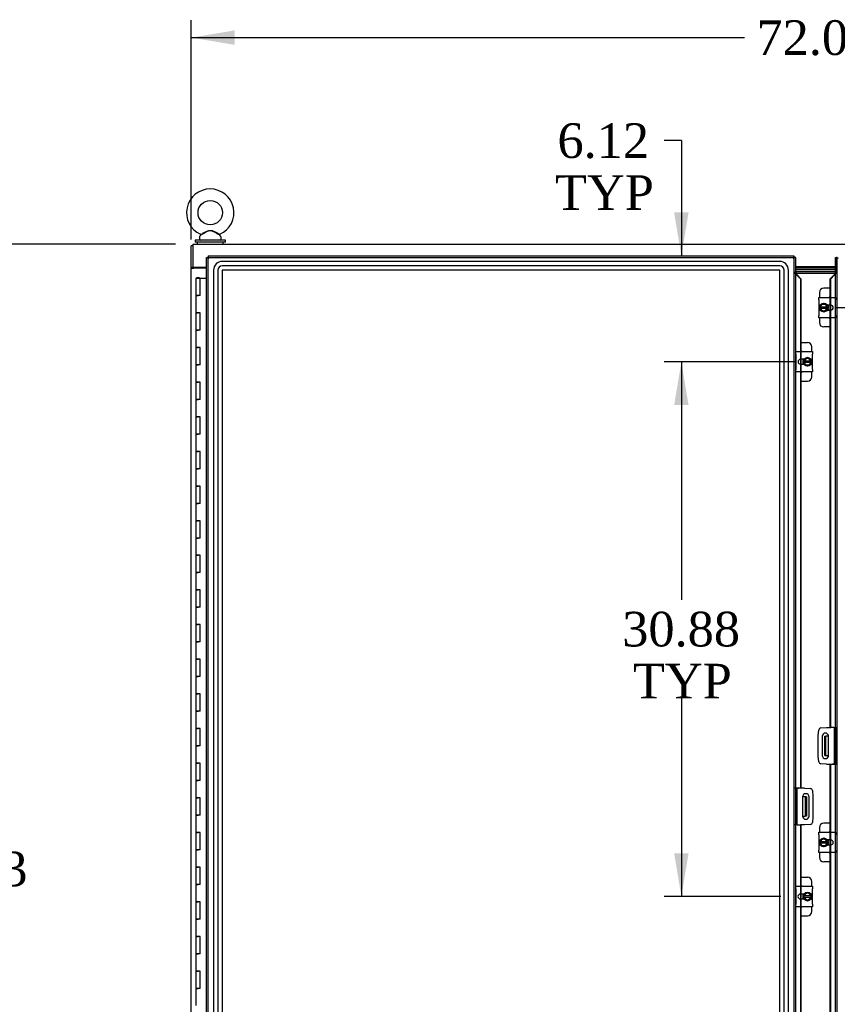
# Model space of a CAD drawing. Header units: inches. Extents: x 2 to 538, y -2 to 358.
# Tile 20 of 43: x 106 to 153, y 179 to 236. Entities that reach past the tile are written whole.
import ezdxf
from ezdxf.enums import TextEntityAlignment as Align
from ezdxf.lldxf.tags import DXFTag

# ---------------------------------------------------------------- set-up
doc = ezdxf.new("R2010")
doc.units = ezdxf.units.IN
doc.header["$MEASUREMENT"] = 0
for name, color, linetype in [('COM40153-2', 7, 'Continuous'), ('COM42667', 7, 'Continuous'), ('COM42780', 7, 'Continuous'), ('COM50677-1', 7, 'Continuous'), ('COM50780', 7, 'Continuous'), ('COM52167-13', 7, 'Continuous'), ('COM52168-13', 7, 'Continuous'), ('COM54746-68', 7, 'Continuous'), ('COM70098', 7, 'Continuous'), ('COM70110-4', 7, 'Continuous'), ('COM70220', 7, 'Continuous'), ('COM71189-4', 7, 'Continuous'), ('Default', 7, 'Continuous'), ('GSK86006', 7, 'Continuous'), ('SCC19011', 7, 'Continuous'), ('SCS86414', 7, 'Continuous'), ('SPR20265', 7, 'Continuous'), ('WAF25035', 7, 'Continuous'), ('WAF25377', 7, 'Continuous'), ('WAM254785', 7, 'Continuous')]:
    doc.layers.add(name, color=color, linetype=linetype)
doc.styles.add('SEACAD_Times_New_Roman', font='times.ttf')
tags = doc.linetypes.add('HIDDEN2', pattern=[0.1875, 0.125, -0.0625]).pattern_tags.tags
tags[6:7] = [DXFTag(74, 4), DXFTag(75, 0), DXFTag(340, '0'), DXFTag(46, 0.0), DXFTag(50, 0.0), DXFTag(44, 0.0), DXFTag(45, 0.0)]
tags[4:5] = [DXFTag(74, 4), DXFTag(75, 0), DXFTag(340, '0'), DXFTag(46, 0.0), DXFTag(50, 0.0), DXFTag(44, 0.0), DXFTag(45, 0.0)]
doc.dimstyles.new('HAMMOND_(STH_-_540x360)', dxfattribs={"dimtxt": 2, "dimasz": 2.5, "dimexe": 1, "dimexo": 1, "dimgap": 0.5, "dimtad": 0, "dimtih": 1, "dimtoh": 1, "dimzin": 0, "dimdsep": 46, "dimtxsty": 'SEACAD_Times_New_Roman', "dimblk1": '_SE_FILLED', "dimblk2": '_SE_FILLED', "dimsah": 1, "dimcen": 1, "dimadec": 0, "dimazin": 0, "dimtfac": 0.8, "dimtofl": 0, "dimtmove": 0, "dimatfit": 3, "dimfxl": 0, "dimtolj": 1, "dimtzin": 0, "dimarcsym": 0})

# ---------------------------------------------------------------- blocks, each defined once
blk = doc.blocks.new('DMBLK3519')
at = {"layer": 'Default', "linetype": 'Continuous'}
for points in [[(102.246, 220.148), (103.079, 220.148), (102.662, 222.648)], [(102.246, 153.023), (102.662, 150.523), (103.079, 153.023)]]:
    blk.add_hatch(color=7, dxfattribs=at).paths.add_polyline_path(points)
at = {"layer": 'Default', "color": 7, "linetype": 'Continuous'}
for p, q in [((114.591, 222.648), (101.662, 222.648)), ((102.662, 222.648), (102.662, 188.286)), ((102.662, 185.586), (102.662, 150.523)), ((114.591, 150.523), (101.662, 150.523))]:
    blk.add_line(p, q, dxfattribs=at)
at = {"layer": 'Default', "color": 7, "linetype": 'Continuous', "style": 'SEACAD_Times_New_Roman'}
blk.add_text('72.13', height=2, dxfattribs=at).set_placement((99.25, 187.586), align=Align.TOP_LEFT)
blk = doc.blocks.new('_SE_FILLED')
at = {"color": 0}
blk.add_line((0, 0), (-1, 0), dxfattribs=at)
blk.add_solid([(0, 0), (-1, -0.1665), (-1, 0.1665), (0, 0)], dxfattribs=at)
blk = doc.blocks.new('DMBLK3542')
at = {"layer": 'Default', "linetype": 'Continuous'}
for points in [[(117.996, 234.997), (115.496, 234.581), (117.996, 234.164)], [(185.059, 234.997), (185.059, 234.164), (187.559, 234.581)]]:
    blk.add_hatch(color=7, dxfattribs=at).paths.add_polyline_path(points)
at = {"layer": 'Default', "color": 7, "linetype": 'Continuous'}
for p, q in [((115.496, 222.928), (115.496, 235.581)), ((187.559, 222.928), (187.559, 235.581)), ((115.496, 234.581), (147.415, 234.581)), ((155.64, 234.581), (187.559, 234.581))]:
    blk.add_line(p, q, dxfattribs=at)
at = {"layer": 'Default', "color": 7, "linetype": 'Continuous', "style": 'SEACAD_Times_New_Roman'}
blk.add_text('72.06', height=2, dxfattribs=at).set_placement((148.115, 235.581), align=Align.TOP_LEFT)
blk = doc.blocks.new('DMBLK3545')
at = {"layer": 'Default', "linetype": 'Continuous'}
for points in [[(160.183, 224.485), (159.349, 224.485), (159.766, 221.985)], [(160.183, 216.493), (159.766, 218.993), (159.349, 216.493)]]:
    blk.add_hatch(color=7, dxfattribs=at).paths.add_polyline_path(points)
at = {"layer": 'Default', "color": 7, "linetype": 'Continuous'}
for p, q in [((159.766, 229.49), (160.766, 229.49)), ((159.766, 229.49), (159.766, 221.985)), ((152.707, 218.993), (160.766, 218.993)), ((159.766, 218.993), (159.766, 213.993))]:
    blk.add_line(p, q, dxfattribs=at)
at = {"layer": 'Default', "color": 7, "linetype": 'Continuous', "style": 'SEACAD_Times_New_Roman'}
for s, p in [('2.99', (161.608, 230.49)), ('TYP', (161.466, 227.49))]:
    blk.add_text(s, height=2, dxfattribs=at).set_placement(p, align=Align.TOP_LEFT)
blk = doc.blocks.new('DMBLK3546')
at = {"layer": 'Default', "linetype": 'Continuous'}
for points in [[(163.933, 219.485), (163.516, 221.985), (163.099, 219.485)], [(163.933, 196.192), (163.099, 196.192), (163.516, 193.692)]]:
    blk.add_hatch(color=7, dxfattribs=at).paths.add_polyline_path(points)
at = {"layer": 'Default', "color": 7, "linetype": 'Continuous'}
for p, q in [((163.516, 209.538), (163.516, 221.985)), ((163.516, 193.692), (163.516, 203.838)), ((153.278, 193.692), (164.516, 193.692))]:
    blk.add_line(p, q, dxfattribs=at)
at = {"layer": 'Default', "color": 7, "linetype": 'Continuous', "style": 'SEACAD_Times_New_Roman'}
for s, p in [('28.29', (160.104, 208.838)), ('TYP', (160.72, 205.838))]:
    blk.add_text(s, height=2, dxfattribs=at).set_placement(p, align=Align.TOP_LEFT)
blk = doc.blocks.new('DMBLK3547')
at = {"layer": 'Default', "linetype": 'Continuous'}
for points in [[(143.363, 213.369), (144.197, 213.369), (143.78, 215.869)], [(143.363, 187.494), (143.78, 184.994), (144.197, 187.494)]]:
    blk.add_hatch(color=7, dxfattribs=at).paths.add_polyline_path(points)
at = {"layer": 'Default', "color": 7, "linetype": 'Continuous'}
for p, q in [((150.348, 215.869), (142.78, 215.869)), ((143.78, 215.869), (143.78, 202.131)), ((143.78, 196.431), (143.78, 184.994)), ((149.512, 184.994), (142.78, 184.994))]:
    blk.add_line(p, q, dxfattribs=at)
at = {"layer": 'Default', "color": 7, "linetype": 'Continuous', "style": 'SEACAD_Times_New_Roman'}
for s, p in [('30.88', (140.368, 201.431)), ('TYP', (140.984, 198.431))]:
    blk.add_text(s, height=2, dxfattribs=at).set_placement(p, align=Align.TOP_LEFT)
blk = doc.blocks.new('DMBLK3555')
at = {"layer": 'Default', "linetype": 'Continuous'}
for points in [[(143.363, 224.485), (143.78, 221.985), (144.197, 224.485)], [(143.363, 213.369), (144.197, 213.369), (143.78, 215.869)]]:
    blk.add_hatch(color=7, dxfattribs=at).paths.add_polyline_path(points)
at = {"layer": 'Default', "color": 7, "linetype": 'Continuous'}
for p, q in [((143.78, 228.635), (142.78, 228.635)), ((143.78, 228.635), (143.78, 221.985)), ((149.378, 215.869), (142.78, 215.869)), ((143.78, 215.869), (143.78, 210.869))]:
    blk.add_line(p, q, dxfattribs=at)
at = {"layer": 'Default', "color": 7, "linetype": 'Continuous', "style": 'SEACAD_Times_New_Roman'}
for s, p in [('6.12', (136.63, 229.635)), ('TYP', (136.487, 226.635))]:
    blk.add_text(s, height=2, dxfattribs=at).set_placement(p, align=Align.TOP_LEFT)

msp = doc.modelspace()

# ---------------------------------------------------------------- linework, layer by layer
at = {"layer": 'COM40153-2', "color": 7, "linetype": 'Continuous'}
for p, q in [((151.684, 194.277), (151.713, 194.612)), ((151.827, 194.725), (152.161, 194.754)), ((152.161, 194.754), (152.376, 194.754)), ((152.588, 194.754), (152.614, 194.754)), ((152.614, 192.629), (152.614, 194.754)), ((152.614, 194.754), (152.684, 194.754)), ((151.684, 193.106), (151.684, 194.277)), ((151.903, 194.242), (151.903, 193.142)), ((152.278, 193.142), (152.278, 194.242)), ((151.713, 192.772), (151.684, 193.106)), ((152.161, 192.629), (151.827, 192.659)), ((152.161, 192.629), (152.509, 192.629)), ((152.614, 192.629), (152.509, 192.629)), ((152.614, 192.629), (152.684, 192.629)), ((150.441, 191.254), (150.371, 191.254)), ((150.441, 191.254), (150.441, 189.129)), ((150.441, 191.254), (150.546, 191.254)), ((150.894, 191.254), (150.546, 191.254)), ((150.894, 191.254), (151.228, 191.225)), ((151.342, 191.111), (151.371, 190.777)), ((150.778, 190.741), (150.778, 189.641)), ((151.153, 189.641), (151.153, 190.741)), ((151.371, 190.777), (151.371, 189.606)), ((151.371, 189.606), (151.342, 189.272)), ((150.441, 189.129), (150.371, 189.129)), ((150.467, 189.129), (150.441, 189.129)), ((150.894, 189.129), (150.679, 189.129)), ((151.228, 189.158), (150.894, 189.129))]:
    msp.add_line(p, q, dxfattribs=at)
for centre, radius, start, end in [((151.838, 194.601), 0.125, 95, 175), ((152.09, 194.242), 0.188, 0, 180), ((151.838, 192.783), 0.125, 185, 265), ((152.09, 193.142), 0.188, 180, 0), ((151.217, 191.1), 0.125, 5, 85), ((150.965, 190.741), 0.188, 0, 180), ((150.965, 189.641), 0.188, 180, 0), ((151.217, 189.283), 0.125, 275, 355)]:
    msp.add_arc(centre, radius, start, end, dxfattribs=at)
at = {"layer": 'COM42667', "color": 7, "linetype": 'Continuous'}
for p, q in [((151.707, 219.438), (151.707, 219.581)), ((151.707, 219.581), (152.677, 219.581)), ((151.707, 219.438), (151.707, 218.547)), ((152.677, 219.581), (152.677, 219.438)), ((152.677, 218.547), (152.677, 219.438)), ((152.403, 219.133), (152.203, 219.133)), ((151.707, 218.404), (151.707, 218.547)), ((152.677, 218.404), (151.707, 218.404)), ((152.203, 218.852), (152.403, 218.852)), ((152.677, 218.547), (152.677, 218.404)), ((150.378, 216.314), (150.378, 216.457)), ((150.378, 216.457), (151.348, 216.457)), ((150.378, 216.314), (150.378, 215.423)), ((151.348, 216.457), (151.348, 216.314)), ((151.348, 215.423), (151.348, 216.314)), ((150.852, 216.009), (150.652, 216.009)), ((150.652, 215.728), (150.852, 215.728)), ((150.378, 215.28), (150.378, 215.423)), ((151.348, 215.28), (150.378, 215.28)), ((151.348, 215.423), (151.348, 215.28)), ((151.707, 188.563), (151.707, 188.706)), ((151.707, 188.706), (152.677, 188.706)), ((151.707, 188.563), (151.707, 187.672)), ((152.403, 188.258), (152.203, 188.258)), ((152.677, 188.706), (152.677, 188.563)), ((152.677, 187.672), (152.677, 188.563)), ((151.707, 187.529), (151.707, 187.672)), ((152.203, 187.977), (152.403, 187.977)), ((152.677, 187.672), (152.677, 187.529)), ((152.677, 187.529), (151.707, 187.529)), ((150.378, 185.439), (150.378, 185.582)), ((150.378, 185.582), (151.348, 185.582)), ((150.378, 185.439), (150.378, 184.548)), ((151.348, 185.582), (151.348, 185.439)), ((151.348, 184.548), (151.348, 185.439)), ((150.852, 185.134), (150.652, 185.134)), ((150.652, 184.853), (150.852, 184.853)), ((150.378, 184.405), (150.378, 184.548)), ((151.348, 184.405), (150.378, 184.405)), ((151.348, 184.548), (151.348, 184.405))]:
    msp.add_line(p, q, dxfattribs=at)
for centre, radius, start, end in [((152.403, 218.993), 0.14, 270, 90), ((150.652, 215.869), 0.14, 90, 270), ((152.403, 188.118), 0.141, 270, 90), ((150.652, 184.994), 0.141, 90, 270)]:
    msp.add_arc(centre, radius, start, end, dxfattribs=at)
at = {"layer": 'COM42780', "color": 7, "linetype": 'Continuous'}
for p, q in [((152.375, 220.108), (151.996, 220.108)), ((151.746, 219.858), (151.746, 219.581)), ((152.246, 219.133), (152.246, 219.058)), ((152.246, 218.929), (152.246, 218.852)), ((151.746, 218.404), (151.746, 218.127)), ((152.375, 217.877), (151.996, 217.877)), ((150.68, 216.984), (151.059, 216.984)), ((151.309, 216.457), (151.309, 216.734)), ((150.809, 215.932), (150.809, 216.009)), ((150.809, 215.728), (150.809, 215.803)), ((151.309, 215.003), (151.309, 215.28)), ((150.68, 214.753), (151.059, 214.753)), ((151.746, 188.983), (151.746, 188.706)), ((152.375, 189.233), (151.996, 189.233)), ((152.246, 188.258), (152.246, 188.183)), ((152.246, 188.054), (152.246, 187.977)), ((151.746, 187.529), (151.746, 187.252)), ((152.375, 187.002), (151.996, 187.002)), ((150.68, 186.109), (151.059, 186.109)), ((151.309, 185.582), (151.309, 185.859)), ((150.809, 185.057), (150.809, 185.134)), ((150.809, 184.853), (150.809, 184.928)), ((151.309, 184.128), (151.309, 184.405)), ((150.68, 183.878), (151.059, 183.878))]:
    msp.add_line(p, q, dxfattribs=at)
for centre, start, end in [((151.996, 219.858), 90, 180), ((152.496, 219.421), 119.0977, 140.0676), ((152.496, 218.564), 219.9324, 240.9023), ((151.996, 218.127), 180, 270), ((151.059, 216.734), 0, 90), ((150.559, 216.297), 39.9324, 60.9023), ((150.559, 215.44), 299.0977, 320.0676), ((151.059, 215.003), 270, 0), ((151.996, 188.983), 90, 180), ((152.496, 188.546), 119.0977, 140.0676), ((151.996, 187.252), 180, 270), ((152.496, 187.689), 219.9324, 240.9023), ((151.059, 185.859), 0, 90), ((150.559, 185.422), 39.9324, 60.9023), ((150.559, 184.565), 299.0977, 320.0676), ((151.059, 184.128), 270, 0)]:
    msp.add_arc(centre, 0.25, start, end, dxfattribs=at)
at = {"layer": 'COM50677-1', "color": 7, "linetype": 'Continuous'}
msp.add_line((115.716, 221.303), (115.716, 221.273), dxfattribs=at)
at = {"layer": 'COM50780', "color": 7, "linetype": 'Continuous'}
for p, q in [((152.055, 194.254), (152.127, 194.254)), ((152.055, 193.129), (152.055, 194.254)), ((152.127, 193.129), (152.127, 194.254)), ((152.163, 194.254), (152.127, 194.254)), ((152.277, 194.254), (152.163, 194.254)), ((152.055, 193.129), (152.127, 193.129)), ((152.127, 193.129), (152.163, 193.129)), ((152.163, 193.129), (152.277, 193.129)), ((150.893, 190.754), (150.778, 190.754)), ((150.929, 190.754), (150.893, 190.754)), ((150.929, 190.754), (150.929, 189.629)), ((151.001, 190.754), (150.929, 190.754)), ((151.001, 190.754), (151.001, 189.629)), ((150.778, 189.629), (150.893, 189.629)), ((150.893, 189.629), (150.929, 189.629)), ((151.001, 189.629), (150.929, 189.629))]:
    msp.add_line(p, q, dxfattribs=at)
at = {"layer": 'COM52167-13', "color": 7, "linetype": 'Continuous'}
for p, q in [((152.684, 221.89), (152.677, 221.89)), ((152.677, 221.89), (152.677, 221.015)), ((152.684, 151.493), (152.684, 221.89)), ((152.684, 221.89), (152.74, 221.89)), ((152.779, 221.89), (152.74, 221.89)), ((152.375, 220.66), (152.599, 220.892)), ((152.375, 220.66), (152.399, 220.66)), ((152.375, 219.581), (152.375, 220.66)), ((152.624, 220.892), (152.399, 220.66)), ((152.399, 219.581), (152.399, 220.66)), ((152.624, 220.892), (152.599, 220.892)), ((152.375, 218.852), (152.375, 219.133)), ((152.399, 218.852), (152.399, 219.133)), ((152.375, 194.754), (152.375, 218.404)), ((152.399, 194.754), (152.399, 218.404)), ((152.376, 194.754), (152.399, 194.754)), ((152.588, 194.754), (152.399, 194.754)), ((152.375, 192.628), (152.399, 192.628)), ((152.375, 188.706), (152.375, 192.628)), ((152.399, 188.706), (152.399, 192.628)), ((152.399, 192.628), (152.624, 192.628)), ((152.677, 192.628), (152.624, 192.628)), ((152.677, 192.629), (152.677, 192.628)), ((152.375, 187.977), (152.375, 188.258)), ((152.399, 187.977), (152.399, 188.258)), ((152.375, 157.831), (152.375, 187.529)), ((152.399, 157.831), (152.399, 187.529))]:
    msp.add_line(p, q, dxfattribs=at)
at = {"layer": 'COM52167-13', "color": 7, "linetype": 'HIDDEN2'}
for p, q in [((152.759, 221.89), (152.759, 221.015)), ((152.779, 151.493), (152.779, 221.89)), ((152.645, 220.935), (152.662, 220.935)), ((152.677, 221.015), (152.759, 221.015)), ((152.375, 219.133), (152.375, 219.581)), ((152.399, 219.133), (152.399, 219.581)), ((152.375, 218.404), (152.375, 218.852)), ((152.399, 218.404), (152.399, 218.852)), ((152.672, 194.754), (152.677, 194.754)), ((152.677, 194.754), (152.677, 192.629)), ((152.684, 194.754), (152.759, 194.754)), ((152.759, 194.754), (152.759, 192.628)), ((152.677, 192.628), (152.759, 192.628)), ((152.375, 188.258), (152.375, 188.706)), ((152.399, 188.258), (152.399, 188.706)), ((152.375, 187.529), (152.375, 187.977)), ((152.399, 187.529), (152.399, 187.977))]:
    msp.add_line(p, q, dxfattribs=at)
at = {"layer": 'COM52167-13', "color": 7, "linetype": 'Continuous'}
for centre, radius, start, end in [((153.309, 222.82), 1.09, 238.5613, 243.7633), ((152.035, 221.222), 0.675, 330.7147, 342.1114)]:
    msp.add_arc(centre, radius, start, end, dxfattribs=at)
msp.add_open_spline([(152.636, 220.917), (152.624, 220.909), (152.611, 220.9), (152.599, 220.892)], degree=3, dxfattribs=at)
at = {"layer": 'COM52167-13', "color": 7, "linetype": 'HIDDEN2'}
msp.add_open_spline([(152.759, 221.015), (152.751, 221.005), (152.741, 220.994), (152.717, 220.974), (152.704, 220.964), (152.676, 220.943), (152.66, 220.933), (152.642, 220.921), (152.639, 220.919), (152.636, 220.917)], degree=3, knots=[0, 0, 0, 0, 0.25, 0.25, 0.5, 0.5, 0.75, 0.75, 0.7986747, 0.7986747, 0.7986747, 0.7986747], dxfattribs=at)
at = {"layer": 'COM52168-13', "color": 7, "linetype": 'Continuous'}
for p, q in [((116.371, 151.493), (116.371, 221.89)), ((116.371, 221.89), (116.427, 221.89)), ((116.466, 221.89), (116.427, 221.89)), ((116.466, 221.985), (150.276, 221.985)), ((116.466, 221.985), (116.466, 221.929)), ((116.466, 221.89), (116.466, 221.929)), ((116.514, 221.842), (116.466, 221.89)), ((116.514, 221.842), (116.514, 221.842)), ((116.514, 221.842), (116.514, 221.842)), ((116.514, 221.842), (116.514, 221.842)), ((116.514, 221.842), (116.514, 221.842)), ((150.228, 221.842), (150.228, 221.842)), ((150.228, 221.842), (150.228, 221.842)), ((150.228, 221.842), (150.229, 221.842)), ((150.228, 221.842), (150.228, 221.842)), ((150.229, 221.842), (150.276, 221.89)), ((150.276, 221.985), (150.276, 221.929)), ((150.276, 221.89), (150.276, 221.929)), ((150.276, 221.89), (150.315, 221.89)), ((150.371, 221.89), (150.315, 221.89)), ((150.371, 221.89), (150.371, 151.493)), ((150.378, 221.89), (150.371, 221.89)), ((150.378, 221.015), (150.378, 221.89)), ((150.432, 220.892), (150.656, 220.66)), ((150.432, 220.892), (150.456, 220.892)), ((150.68, 220.66), (150.456, 220.892)), ((150.656, 220.66), (150.656, 216.457)), ((150.68, 220.66), (150.656, 220.66)), ((150.68, 220.66), (150.68, 216.457)), ((150.656, 216.009), (150.656, 215.728)), ((150.68, 216.009), (150.68, 215.728)), ((150.656, 215.28), (150.656, 191.255)), ((150.68, 215.28), (150.68, 191.255)), ((150.378, 191.254), (150.378, 191.255)), ((150.378, 191.255), (150.432, 191.255)), ((150.656, 191.255), (150.432, 191.255)), ((150.68, 191.255), (150.656, 191.255)), ((150.467, 189.129), (150.656, 189.129)), ((150.679, 189.129), (150.656, 189.129)), ((150.656, 189.129), (150.656, 185.582)), ((150.68, 189.129), (150.68, 185.582)), ((150.656, 185.134), (150.656, 184.853)), ((150.68, 185.134), (150.68, 184.853)), ((150.656, 184.405), (150.656, 154.707)), ((150.68, 184.405), (150.68, 154.707))]:
    msp.add_line(p, q, dxfattribs=at)
at = {"layer": 'COM52168-13', "color": 7, "linetype": 'HIDDEN2'}
for p, q in [((116.466, 221.89), (150.276, 221.89)), ((116.466, 151.493), (116.466, 221.89)), ((150.276, 221.89), (150.276, 151.493)), ((150.296, 221.015), (150.296, 221.89)), ((150.378, 221.015), (150.296, 221.015)), ((150.393, 220.935), (150.41, 220.935)), ((150.656, 216.457), (150.656, 216.009)), ((150.68, 216.457), (150.68, 216.009)), ((150.656, 215.728), (150.656, 215.28)), ((150.68, 215.728), (150.68, 215.28)), ((150.378, 191.255), (150.296, 191.255)), ((150.296, 189.129), (150.296, 191.255)), ((150.378, 189.129), (150.378, 191.254)), ((150.371, 189.129), (150.296, 189.129)), ((150.383, 189.129), (150.378, 189.129)), ((150.656, 185.582), (150.656, 185.134)), ((150.68, 185.582), (150.68, 185.134)), ((150.656, 184.853), (150.656, 184.405)), ((150.68, 184.853), (150.68, 184.405))]:
    msp.add_line(p, q, dxfattribs=at)
at = {"layer": 'COM52168-13', "color": 7, "linetype": 'Continuous'}
for centre, radius, start, end in [((116.996, 222.82), 1.09, 238.5613, 243.7633), ((115.536, 221.36), 1.09, 26.2367, 31.4387), ((151.206, 221.36), 1.09, 148.5613, 153.7633), ((149.747, 222.82), 1.09, 296.2367, 301.4387), ((151.02, 221.222), 0.675, 197.8886, 209.2853)]:
    msp.add_arc(centre, radius, start, end, dxfattribs=at)
at = {"layer": 'COM52168-13', "color": 7, "linetype": 'HIDDEN2'}
msp.add_open_spline([(150.419, 220.917), (150.416, 220.919), (150.413, 220.921), (150.395, 220.933), (150.38, 220.943), (150.351, 220.964), (150.338, 220.974), (150.314, 220.994), (150.304, 221.005), (150.296, 221.015)], degree=3, knots=[0.2013253, 0.2013253, 0.2013253, 0.2013253, 0.25, 0.25, 0.5, 0.5, 0.75, 0.75, 1, 1, 1, 1], dxfattribs=at)
at = {"layer": 'COM52168-13', "color": 7, "linetype": 'Continuous'}
msp.add_open_spline([(150.456, 220.892), (150.444, 220.9), (150.432, 220.909), (150.419, 220.917)], degree=3, dxfattribs=at)
at = {"layer": 'COM54746-68', "color": 7, "linetype": 'Continuous'}
for p, q in [((115.769, 220.692), (116.003, 220.692)), ((115.769, 220.692), (115.769, 219.692)), ((115.824, 220.701), (115.824, 220.727)), ((115.824, 220.727), (115.874, 220.727)), ((115.874, 220.701), (115.824, 220.701)), ((115.836, 220.701), (115.836, 220.692)), ((115.874, 220.727), (115.899, 220.727)), ((115.874, 220.701), (115.899, 220.701)), ((115.899, 220.727), (115.949, 220.727)), ((115.949, 220.701), (115.899, 220.701)), ((115.936, 220.692), (115.936, 220.701)), ((115.949, 220.727), (115.949, 220.701)), ((116.003, 220.692), (116.371, 220.692)), ((116.003, 219.692), (116.003, 220.692)), ((115.769, 219.692), (115.886, 219.692)), ((115.769, 219.692), (115.769, 218.692)), ((115.886, 219.692), (115.769, 219.692)), ((116.003, 219.692), (115.886, 219.692)), ((115.769, 218.692), (115.886, 218.692)), ((115.886, 218.692), (115.769, 218.692)), ((115.769, 218.692), (115.769, 217.692)), ((116.003, 218.692), (115.886, 218.692)), ((116.003, 217.692), (116.003, 218.692)), ((115.769, 217.692), (115.886, 217.692)), ((115.769, 217.692), (115.769, 216.692)), ((115.886, 217.692), (115.769, 217.692)), ((116.003, 217.692), (115.886, 217.692)), ((115.769, 216.692), (115.886, 216.692)), ((115.886, 216.692), (115.769, 216.692)), ((115.769, 216.692), (115.769, 215.692)), ((116.003, 216.692), (115.886, 216.692)), ((116.003, 215.692), (116.003, 216.692)), ((115.769, 215.692), (115.886, 215.692)), ((115.769, 215.692), (115.769, 214.692)), ((115.886, 215.692), (115.769, 215.692)), ((116.003, 215.692), (115.886, 215.692)), ((115.769, 214.692), (115.886, 214.692)), ((115.886, 214.692), (115.769, 214.692)), ((115.769, 214.692), (115.769, 213.692)), ((116.003, 214.692), (115.886, 214.692)), ((116.003, 213.692), (116.003, 214.692)), ((115.769, 213.692), (115.886, 213.692)), ((115.769, 213.692), (115.769, 212.692)), ((115.886, 213.692), (115.769, 213.692)), ((116.003, 213.692), (115.886, 213.692)), ((115.769, 212.692), (115.886, 212.692)), ((115.886, 212.692), (115.769, 212.692)), ((115.769, 212.692), (115.769, 211.692)), ((116.003, 212.692), (115.886, 212.692)), ((116.003, 211.692), (116.003, 212.692)), ((115.769, 211.692), (115.886, 211.692)), ((115.769, 211.692), (115.769, 210.692)), ((115.886, 211.692), (115.769, 211.692)), ((116.003, 211.692), (115.886, 211.692)), ((115.769, 210.692), (115.886, 210.692)), ((115.886, 210.692), (115.769, 210.692)), ((115.769, 210.692), (115.769, 209.692)), ((116.003, 210.692), (115.886, 210.692)), ((116.003, 209.692), (116.003, 210.692)), ((115.769, 209.692), (115.886, 209.692)), ((115.769, 209.692), (115.769, 208.692)), ((115.886, 209.692), (115.769, 209.692)), ((116.003, 209.692), (115.886, 209.692)), ((115.769, 208.692), (115.886, 208.692)), ((115.886, 208.692), (115.769, 208.692)), ((115.769, 208.692), (115.769, 207.692)), ((116.003, 208.692), (115.886, 208.692)), ((116.003, 207.692), (116.003, 208.692)), ((115.769, 207.692), (115.886, 207.692)), ((115.769, 207.692), (115.769, 206.692)), ((115.886, 207.692), (115.769, 207.692)), ((116.003, 207.692), (115.886, 207.692)), ((115.769, 206.692), (115.886, 206.692)), ((115.886, 206.692), (115.769, 206.692)), ((115.769, 206.692), (115.769, 205.692)), ((116.003, 206.692), (115.886, 206.692)), ((116.003, 205.692), (116.003, 206.692)), ((115.769, 205.692), (115.886, 205.692)), ((115.769, 205.692), (115.769, 204.692)), ((115.886, 205.692), (115.769, 205.692)), ((116.003, 205.692), (115.886, 205.692)), ((115.769, 204.692), (115.886, 204.692)), ((115.886, 204.692), (115.769, 204.692)), ((115.769, 204.692), (115.769, 203.692)), ((116.003, 204.692), (115.886, 204.692)), ((116.003, 203.692), (116.003, 204.692)), ((115.769, 203.692), (115.886, 203.692)), ((115.769, 203.692), (115.769, 202.692)), ((115.886, 203.692), (115.769, 203.692)), ((116.003, 203.692), (115.886, 203.692)), ((115.769, 202.692), (115.886, 202.692)), ((115.886, 202.692), (115.769, 202.692)), ((115.769, 202.692), (115.769, 201.692)), ((116.003, 202.692), (115.886, 202.692)), ((116.003, 201.692), (116.003, 202.692)), ((115.769, 201.692), (115.886, 201.692)), ((115.769, 201.692), (115.769, 200.692)), ((115.886, 201.692), (115.769, 201.692)), ((116.003, 201.692), (115.886, 201.692)), ((115.769, 200.692), (115.886, 200.692)), ((115.886, 200.692), (115.769, 200.692)), ((115.769, 200.692), (115.769, 199.692)), ((116.003, 200.692), (115.886, 200.692)), ((116.003, 199.692), (116.003, 200.692)), ((115.769, 199.692), (115.886, 199.692)), ((115.769, 199.692), (115.769, 198.692)), ((115.886, 199.692), (115.769, 199.692)), ((116.003, 199.692), (115.886, 199.692)), ((115.769, 198.692), (115.886, 198.692)), ((115.886, 198.692), (115.769, 198.692)), ((115.769, 198.692), (115.769, 197.692)), ((116.003, 198.692), (115.886, 198.692)), ((116.003, 197.692), (116.003, 198.692)), ((115.769, 197.692), (115.886, 197.692)), ((115.769, 197.692), (115.769, 196.692)), ((115.886, 197.692), (115.769, 197.692)), ((116.003, 197.692), (115.886, 197.692)), ((115.769, 196.692), (115.886, 196.692)), ((115.886, 196.692), (115.769, 196.692)), ((115.769, 196.692), (115.769, 195.692)), ((116.003, 196.692), (115.886, 196.692)), ((116.003, 195.692), (116.003, 196.692)), ((115.769, 195.692), (115.886, 195.692)), ((115.769, 195.692), (115.769, 194.692)), ((115.886, 195.692), (115.769, 195.692)), ((116.003, 195.692), (115.886, 195.692)), ((115.769, 194.692), (115.886, 194.692)), ((115.886, 194.692), (115.769, 194.692)), ((115.769, 194.692), (115.769, 193.692)), ((116.003, 194.692), (115.886, 194.692)), ((116.003, 193.692), (116.003, 194.692)), ((115.769, 193.692), (115.886, 193.692)), ((115.769, 193.692), (115.769, 192.692)), ((115.886, 193.692), (115.769, 193.692)), ((116.003, 193.692), (115.886, 193.692)), ((115.769, 192.692), (115.886, 192.692)), ((115.886, 192.692), (115.769, 192.692)), ((115.769, 192.692), (115.769, 191.692)), ((116.003, 192.692), (115.886, 192.692)), ((116.003, 191.692), (116.003, 192.692)), ((115.769, 191.692), (115.886, 191.692)), ((115.769, 191.692), (115.769, 190.692)), ((115.886, 191.692), (115.769, 191.692)), ((116.003, 191.692), (115.886, 191.692)), ((115.769, 190.692), (115.886, 190.692)), ((115.886, 190.692), (115.769, 190.692)), ((115.769, 190.692), (115.769, 189.692)), ((116.003, 190.692), (115.886, 190.692)), ((116.003, 189.692), (116.003, 190.692)), ((115.769, 189.692), (115.886, 189.692)), ((115.769, 189.692), (115.769, 188.692)), ((115.886, 189.692), (115.769, 189.692)), ((116.003, 189.692), (115.886, 189.692)), ((115.769, 188.692), (115.886, 188.692)), ((115.886, 188.692), (115.769, 188.692)), ((115.769, 188.692), (115.769, 187.692)), ((116.003, 188.692), (115.886, 188.692)), ((116.003, 187.692), (116.003, 188.692)), ((115.769, 187.692), (115.886, 187.692)), ((115.769, 187.692), (115.769, 186.692)), ((115.886, 187.692), (115.769, 187.692)), ((116.003, 187.692), (115.886, 187.692)), ((115.769, 186.692), (115.886, 186.692)), ((115.886, 186.692), (115.769, 186.692)), ((115.769, 186.692), (115.769, 185.692)), ((116.003, 186.692), (115.886, 186.692)), ((116.003, 185.692), (116.003, 186.692)), ((115.769, 185.692), (115.886, 185.692)), ((115.769, 185.692), (115.769, 184.692)), ((115.886, 185.692), (115.769, 185.692)), ((116.003, 185.692), (115.886, 185.692)), ((115.769, 184.692), (115.886, 184.692)), ((115.886, 184.692), (115.769, 184.692)), ((115.769, 184.692), (115.769, 183.692)), ((116.003, 184.692), (115.886, 184.692)), ((116.003, 183.692), (116.003, 184.692)), ((115.769, 183.692), (115.886, 183.692)), ((115.769, 183.692), (115.769, 182.692)), ((115.886, 183.692), (115.769, 183.692)), ((116.003, 183.692), (115.886, 183.692)), ((115.769, 182.692), (115.886, 182.692)), ((115.886, 182.692), (115.769, 182.692)), ((115.769, 182.692), (115.769, 181.692)), ((116.003, 182.692), (115.886, 182.692)), ((116.003, 181.692), (116.003, 182.692)), ((115.769, 181.692), (115.886, 181.692)), ((115.769, 181.692), (115.769, 180.692)), ((115.886, 181.692), (115.769, 181.692)), ((116.003, 181.692), (115.886, 181.692)), ((115.769, 180.692), (115.886, 180.692)), ((115.886, 180.692), (115.769, 180.692)), ((115.769, 180.692), (115.769, 179.692)), ((116.003, 180.692), (115.886, 180.692)), ((116.003, 179.692), (116.003, 180.692)), ((115.769, 179.692), (115.886, 179.692)), ((115.769, 179.692), (115.769, 178.692)), ((115.886, 179.692), (115.769, 179.692)), ((116.003, 179.692), (115.886, 179.692))]:
    msp.add_line(p, q, dxfattribs=at)
at = {"layer": 'COM70098', "color": 7, "linetype": 'Continuous'}
for p, q in [((152.677, 221.273), (150.378, 221.273)), ((152.677, 221.178), (150.378, 221.178)), ((152.677, 221.053), (150.378, 221.053)), ((152.65, 220.958), (150.405, 220.958))]:
    msp.add_line(p, q, dxfattribs=at)
at = {"layer": 'COM70110-4', "color": 7, "linetype": 'Continuous'}
for p, q in [((115.591, 222.648), (187.464, 222.648)), ((115.591, 222.648), (115.591, 222.505)), ((115.591, 222.505), (115.591, 221.303)), ((116.371, 221.303), (115.591, 221.303)), ((150.378, 221.368), (152.677, 221.368))]:
    msp.add_line(p, q, dxfattribs=at)
at = {"layer": 'COM70220', "color": 7, "linetype": 'HIDDEN2'}
for p, q in [((116.782, 221.159), (116.782, 152.012)), ((116.783, 221.159), (116.783, 152.012)), ((117.032, 221.159), (117.032, 152.012)), ((117.281, 221.159), (117.281, 152.012)), ((149.46, 221.659), (117.282, 221.659)), ((149.46, 221.658), (117.282, 221.658)), ((149.46, 221.409), (117.282, 221.409)), ((149.46, 221.16), (117.282, 221.16)), ((117.282, 221.159), (117.282, 152.012)), ((149.46, 221.159), (117.282, 221.159)), ((149.46, 152.012), (149.46, 221.159)), ((149.461, 152.012), (149.461, 221.159)), ((149.71, 152.012), (149.71, 221.159)), ((149.959, 152.012), (149.959, 221.159)), ((149.96, 152.012), (149.96, 221.159))]:
    msp.add_line(p, q, dxfattribs=at)
for centre, radius, start, end in [((117.282, 221.159), 0.5, 90, 180), ((117.282, 221.159), 0.499, 90, 180), ((117.282, 221.159), 0.25, 90, 180), ((117.282, 221.159), 0.001, 90, 180), ((149.46, 221.159), 0.5, 0, 90), ((149.46, 221.159), 0.499, 0, 90), ((149.46, 221.159), 0.25, 0, 90), ((149.46, 221.159), 0.001, 0, 90)]:
    msp.add_arc(centre, radius, start, end, dxfattribs=at)
at = {"layer": 'COM71189-4', "color": 7, "linetype": 'Continuous'}
for p, q in [((115.591, 222.553), (115.496, 222.553)), ((115.496, 221.303), (115.496, 222.553)), ((115.496, 221.303), (115.496, 221.273)), ((115.591, 221.303), (115.496, 221.303)), ((115.496, 221.273), (115.639, 221.273)), ((115.496, 151.898), (115.496, 221.273)), ((115.591, 221.303), (115.591, 221.273)), ((116.371, 221.273), (115.639, 221.273))]:
    msp.add_line(p, q, dxfattribs=at)
at = {"layer": 'GSK86006', "color": 7, "linetype": 'Continuous'}
for p, q in [((152.677, 221.178), (150.378, 221.178)), ((152.677, 221.053), (150.378, 221.053))]:
    msp.add_line(p, q, dxfattribs=at)
at = {"layer": 'SCC19011', "color": 7, "linetype": 'Continuous'}
for p, q in [((151.996, 219.234), (151.781, 219.101)), ((151.781, 219.101), (151.781, 219.027)), ((151.781, 219.027), (151.781, 218.959)), ((151.802, 219.027), (151.781, 219.027)), ((151.781, 218.959), (151.781, 218.884)), ((151.781, 218.959), (151.802, 218.959)), ((151.781, 218.884), (151.996, 218.752)), ((151.812, 219.027), (151.802, 219.027)), ((151.802, 218.959), (151.812, 218.959)), ((152.181, 219.027), (151.812, 219.027)), ((151.812, 218.959), (152.181, 218.959)), ((152.211, 219.101), (151.996, 219.234)), ((151.996, 218.752), (152.211, 218.884)), ((152.191, 219.027), (152.181, 219.027)), ((152.181, 218.959), (152.191, 218.959)), ((152.211, 219.027), (152.191, 219.027)), ((152.191, 218.959), (152.211, 218.959)), ((152.211, 219.027), (152.211, 219.101)), ((152.211, 218.959), (152.211, 219.027)), ((152.211, 218.884), (152.211, 218.959)), ((151.059, 216.11), (150.844, 215.977)), ((151.274, 215.977), (151.059, 216.11)), ((150.844, 215.977), (150.844, 215.903)), ((150.844, 215.903), (150.844, 215.835)), ((150.864, 215.903), (150.844, 215.903)), ((150.844, 215.835), (150.844, 215.76)), ((150.844, 215.835), (150.864, 215.835)), ((150.844, 215.76), (151.059, 215.628)), ((150.875, 215.903), (150.864, 215.903)), ((150.864, 215.835), (150.875, 215.835)), ((151.243, 215.903), (150.875, 215.903)), ((150.875, 215.835), (151.243, 215.835)), ((151.059, 215.628), (151.274, 215.76)), ((151.253, 215.903), (151.243, 215.903)), ((151.243, 215.835), (151.253, 215.835)), ((151.274, 215.903), (151.253, 215.903)), ((151.253, 215.835), (151.274, 215.835)), ((151.274, 215.903), (151.274, 215.977)), ((151.274, 215.835), (151.274, 215.903)), ((151.274, 215.76), (151.274, 215.835)), ((151.996, 188.359), (151.781, 188.226)), ((151.781, 188.226), (151.781, 188.152)), ((152.211, 188.226), (151.996, 188.359)), ((152.211, 188.152), (152.211, 188.226)), ((151.781, 188.152), (151.781, 188.084)), ((151.802, 188.152), (151.781, 188.152)), ((151.781, 188.084), (151.781, 188.009)), ((151.781, 188.084), (151.802, 188.084)), ((151.781, 188.009), (151.996, 187.877)), ((151.812, 188.152), (151.802, 188.152)), ((151.802, 188.084), (151.812, 188.084)), ((152.181, 188.152), (151.812, 188.152)), ((151.812, 188.084), (152.181, 188.084)), ((151.996, 187.877), (152.211, 188.009)), ((152.191, 188.152), (152.181, 188.152)), ((152.181, 188.084), (152.191, 188.084)), ((152.211, 188.152), (152.191, 188.152)), ((152.191, 188.084), (152.211, 188.084)), ((152.211, 188.084), (152.211, 188.152)), ((152.211, 188.009), (152.211, 188.084)), ((151.059, 185.235), (150.844, 185.102)), ((150.844, 185.102), (150.844, 185.028)), ((150.844, 185.028), (150.844, 184.96)), ((150.864, 185.028), (150.844, 185.028)), ((150.844, 184.96), (150.844, 184.885)), ((150.844, 184.96), (150.864, 184.96)), ((150.844, 184.885), (151.059, 184.753)), ((150.875, 185.028), (150.864, 185.028)), ((150.864, 184.96), (150.875, 184.96)), ((151.243, 185.028), (150.875, 185.028)), ((150.875, 184.96), (151.243, 184.96)), ((151.274, 185.102), (151.059, 185.235)), ((151.059, 184.753), (151.274, 184.885)), ((151.253, 185.028), (151.243, 185.028)), ((151.243, 184.96), (151.253, 184.96)), ((151.274, 185.028), (151.253, 185.028)), ((151.253, 184.96), (151.274, 184.96)), ((151.274, 185.028), (151.274, 185.102)), ((151.274, 184.96), (151.274, 185.028)), ((151.274, 184.885), (151.274, 184.96))]:
    msp.add_line(p, q, dxfattribs=at)
for centre, radius, start, end in [((151.996, 218.993), 0.187, 10.4474, 169.5526), ((151.996, 218.993), 0.187, 190.4474, 349.5526), ((151.059, 215.869), 0.188, 10.4474, 169.5526), ((151.059, 215.869), 0.187, 190.4474, 349.5526), ((151.996, 188.118), 0.187, 10.4474, 169.5526), ((151.996, 188.118), 0.187, 190.4474, 349.5526), ((151.059, 184.994), 0.188, 10.4474, 169.5526), ((151.059, 184.994), 0.188, 190.4474, 349.5526)]:
    msp.add_arc(centre, radius, start, end, dxfattribs=at)
at = {"layer": 'SCS86414', "color": 7, "linetype": 'Continuous'}
for p, q in [((115.966, 223.067), (115.966, 222.948)), ((116.045, 223.184), (115.98, 223.106)), ((117.202, 223.106), (117.136, 223.185)), ((117.216, 222.948), (117.216, 223.067)), ((116.279, 221.303), (116.279, 221.273))]:
    msp.add_line(p, q, dxfattribs=at)
msp.add_circle((116.591, 224.477), 0.704, dxfattribs=at)
for centre, radius, start, end in [((116.591, 224.477), 1.367, 294.0311, 246.0189), ((116.026, 223.067), 0.06, 140.3214, 180), ((116.026, 222.948), 0.06, 180, 270), ((116.021, 223.202), 0.03, 297.8916, 117.7028), ((117.156, 222.948), 0.06, 270, 0), ((117.156, 223.067), 0.06, 0, 39.6786)]:
    msp.add_arc(centre, radius, start, end, dxfattribs=at)
for points, knots in [([(117.138, 223.183), (117.138, 223.183), (117.12, 223.192), (117.073, 223.218), (117.053, 223.229), (117.008, 223.254), (116.984, 223.268), (116.906, 223.311), (116.851, 223.342), (116.764, 223.386), (116.735, 223.4), (116.674, 223.423), (116.642, 223.432), (116.577, 223.437), (116.544, 223.432), (116.482, 223.414), (116.452, 223.402), (116.363, 223.36), (116.308, 223.329), (116.201, 223.269), (116.151, 223.241), (116.113, 223.22)], [0.5685641, 0.5685641, 0.5685641, 0.5685641, 0.625, 0.625, 0.65625, 0.65625, 0.6875, 0.6875, 0.75, 0.75, 0.78125, 0.78125, 0.8125, 0.8125, 0.84375, 0.84375, 0.875, 0.875, 0.9375, 0.9375, 1, 1, 1, 1]), ([(116.139, 223.281), (116.17, 223.297), (116.206, 223.315), (116.297, 223.359), (116.355, 223.388), (116.443, 223.423), (116.473, 223.434), (116.535, 223.449), (116.568, 223.454), (116.664, 223.451), (116.726, 223.429), (116.844, 223.38), (116.901, 223.352), (117.008, 223.299), (117.057, 223.275), (117.128, 223.24), (117.149, 223.229), (117.149, 223.229)], [0.0189002, 0.0189002, 0.0189002, 0.0189002, 0.0625, 0.0625, 0.125, 0.125, 0.15625, 0.15625, 0.1875, 0.1875, 0.25, 0.25, 0.3125, 0.3125, 0.375, 0.375, 0.4345681, 0.4345681, 0.4345681, 0.4345681]), ([(116.033, 223.229), (116.033, 223.229), (116.033, 223.229), (116.036, 223.231), (116.061, 223.243), (116.101, 223.262)], [0.93364373, 0.93364373, 0.93364373, 0.93364373, 0.9375, 0.9375, 1, 1, 1, 1]), ([(116.065, 223.194), (116.053, 223.188), (116.046, 223.184), (116.044, 223.183), (116.044, 223.183), (116.044, 223.183)], [0.03202286, 0.03202286, 0.03202286, 0.03202286, 0.0625, 0.0625, 0.06830173, 0.06830173, 0.06830173, 0.06830173])]:
    msp.add_open_spline(points, degree=3, knots=knots, dxfattribs=at)
at = {"layer": 'SPR20265', "color": 7, "linetype": 'Continuous'}
for points, knots in [([(152.205, 218.852), (152.219, 218.872), (152.243, 218.921), (152.254, 219.005), (152.24, 219.07), (152.225, 219.101), (152.223, 219.105)], [0.76763775, 0.76763775, 0.76763775, 0.76763775, 0.77609447, 0.7867886, 0.79748537, 0.79908625, 0.79908625, 0.79908625, 0.79908625]), ([(150.85, 216.009), (150.837, 215.989), (150.813, 215.94), (150.801, 215.856), (150.816, 215.791), (150.83, 215.76), (150.832, 215.756)], [0.76763775, 0.76763775, 0.76763775, 0.76763775, 0.77609447, 0.7867886, 0.79748537, 0.79908625, 0.79908625, 0.79908625, 0.79908625]), ([(152.205, 187.977), (152.219, 187.997), (152.243, 188.046), (152.254, 188.13), (152.24, 188.195), (152.225, 188.226), (152.223, 188.23)], [0.76763775, 0.76763775, 0.76763775, 0.76763775, 0.77609447, 0.7867886, 0.79748537, 0.79908625, 0.79908625, 0.79908625, 0.79908625]), ([(150.841, 185.134), (150.835, 185.125), (150.814, 185.087), (150.792, 185.012), (150.804, 184.917), (150.829, 184.869), (150.841, 184.852)], [0.95813952, 0.95813952, 0.95813952, 0.95813952, 0.96205382, 0.97349008, 0.98619854, 0.99371488, 0.99371488, 0.99371488, 0.99371488]), ([(150.85, 185.134), (150.837, 185.114), (150.813, 185.065), (150.801, 184.981), (150.818, 184.906), (150.84, 184.865), (150.849, 184.852)], [0.76763775, 0.76763775, 0.76763775, 0.76763775, 0.77609447, 0.7867886, 0.79748537, 0.8029837, 0.8029837, 0.8029837, 0.8029837])]:
    msp.add_open_spline(points, degree=3, knots=knots, dxfattribs=at)
at = {"layer": 'WAF25035', "color": 7, "linetype": 'Continuous'}
for centre in [(151.996, 218.993), (151.059, 215.869), (151.996, 188.118), (151.059, 184.994)]:
    msp.add_circle(centre, 0.25, dxfattribs=at)
at = {"layer": 'WAF25377', "color": 7, "linetype": 'Continuous'}
for p, q in [((117.466, 222.888), (115.716, 222.888)), ((115.716, 222.888), (115.716, 222.773)), ((117.466, 222.773), (117.466, 222.888)), ((117.466, 222.773), (115.716, 222.773))]:
    msp.add_line(p, q, dxfattribs=at)
at = {"layer": 'WAM254785', "color": 7, "linetype": 'Continuous'}
for p, q in [((115.841, 222.773), (115.841, 222.648)), ((117.341, 222.648), (117.341, 222.773))]:
    msp.add_line(p, q, dxfattribs=at)

# ---------------------------------------------------------------- dimensions: what is measured, and where the dimension line sits
at = {"layer": 'Default', "color": 7, "linetype": 'Continuous'}
for base, p1, p2, angle, text, picture, middle, dimtype in [((115.496, 234.581), (115.496, 221.928), (187.559, 221.928), 0, '\\A1;<>', 'DMBLK3542', (151.528, 234.581), 161), ((102.662369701, 222.648003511), (115.591145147, 222.648003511), (115.591145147, 150.523003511), 270, '\\A1;<>', 'DMBLK3519', (102.662369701, 186.585503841), 161), ((163.516, 221.985), (152.278, 193.692), (152.779, 221.985), 90, '\\A1;<>\\PTYP', 'DMBLK3546', (163.516, 207.838), 160), ((143.779885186, 184.993503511), (151.347895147, 215.868503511), (150.511895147, 184.993503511), 90, '\\A1;<>\\PTYP', 'DMBLK3547', (143.779885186, 200.431003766), 160)]:
    dim = msp.add_linear_dim(base=base, p1=p1, p2=p2, angle=angle, text=text, dimstyle='HAMMOND_(STH_-_540x360)', dxfattribs=at)
    dim.commit()
    dim.dimension.update_dxf_attribs({"geometry": picture, "text_midpoint": middle, "dimtype": dimtype})
for base, p1, p2, picture, middle in [((159.766, 218.993), (152.779, 221.985), (151.707, 218.993), 'DMBLK3545', (160.766, 229.49)), ((143.78, 215.869), (150.276, 221.985), (150.378, 215.869), 'DMBLK3555', (142.78, 228.635))]:
    dim = msp.add_linear_dim(base=base, p1=p1, p2=p2, angle=90, text='\\A1;<>\\PTYP', dimstyle='HAMMOND_(STH_-_540x360)', override={"dimtmove": 1}, dxfattribs=at)
    dim.commit()
    dim.dimension.update_dxf_attribs({"geometry": picture, "text_midpoint": middle, "dimtype": 160})

doc.saveas('drawing.dxf')
